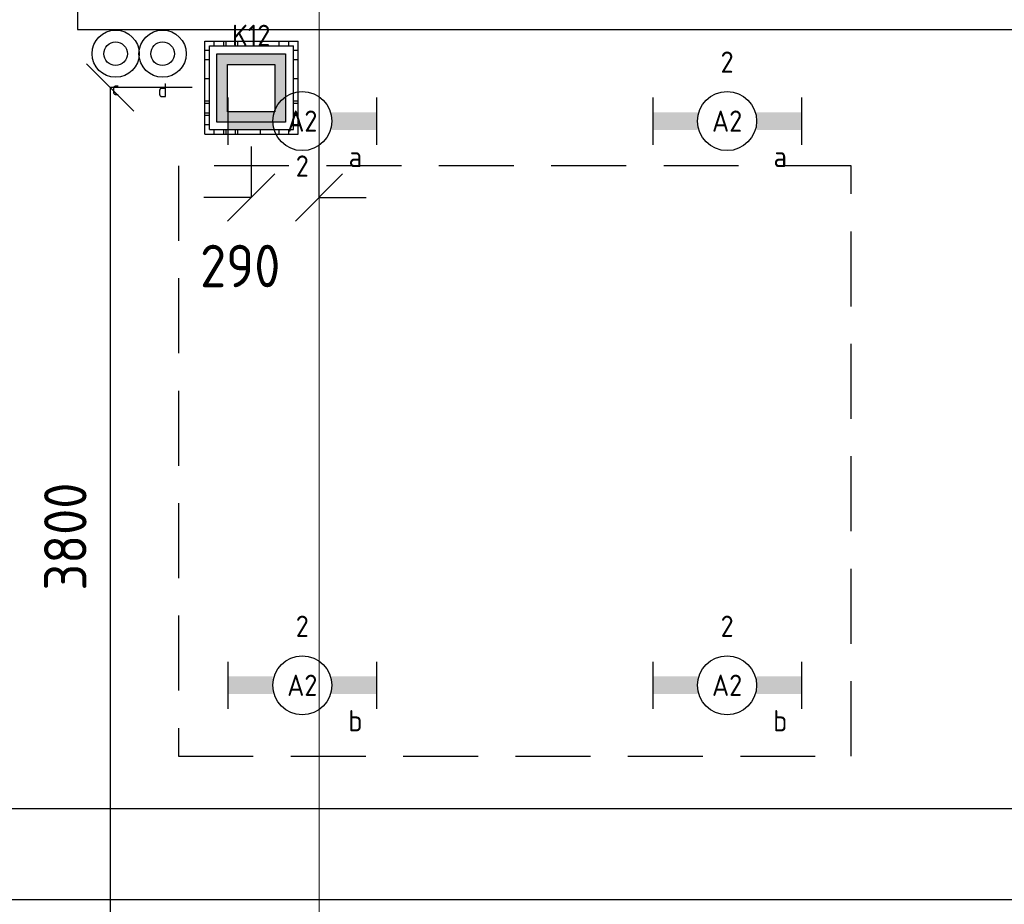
# Model space of a CAD drawing. Header units: millimetres. Extents: x -38032 to 104346, y -31182 to 78566.
# Tile 150 of 213: x 75590 to 79761, y 14644 to 18391. Entities that reach past the tile are written whole.
import ezdxf
from ezdxf.enums import TextEntityAlignment as Align

# ---------------------------------------------------------------- set-up
doc = ezdxf.new("R2010")
doc.units = ezdxf.units.MM
doc.header["$LTSCALE"] = 100
doc.header["$PDMODE"] = 1
doc.linetypes.add('HIDDEN2', pattern=[4.7625, 3.175, -1.5875])
doc.linetypes.add('STYLE_11', pattern=[5, 3.888855, -0.416718, 0.277786, -0.416641])
for name, color, linetype in [('AL$1A---_ALGEMEEN', 8, 'Continuous'), ('AL------_MAATVOERING', 2, 'Continuous'), ('BOUWKUNDIG', 8, 'Continuous'), ('EL6222--', 3, 'Continuous'), ('EL6311--', 3, 'Continuous'), ('LICHT_TEXT018', 1, 'Continuous'), ('versterkte strook', 7, 'Continuous'), ('Vloerdoos', 3, 'Continuous'), ('Vloerdoos (OUD)', 3, 'Continuous')]:
    doc.layers.add(name, color=color, linetype=linetype)
doc.layers.add('stramien', color=1, linetype='Continuous', lineweight=9)
doc.layers.get('Vloerdoos').off()
doc.styles.add('BURO-018', font='iso.shx', dxfattribs={"height": 90})
doc.styles.get("Standard").update_dxf_attribs({"font": 'iso.shx'})
doc.dimstyles.new('STABICAD', dxfattribs={"dimscale": 100, "dimtxt": 1.8, "dimasz": 2, "dimexe": 0, "dimexo": 2.5, "dimgap": 1.5, "dimtad": 0, "dimdec": 0, "dimrnd": 10, "dimzin": 0, "dimdsep": 46, "dimtxsty": 'Standard', "dimblk1": 'OBLIQUE', "dimblk2": 'OBLIQUE', "dimsah": 1, "dimcen": -3, "dimadec": 0, "dimazin": 0, "dimtfac": 1, "dimtdec": 0, "dimtofl": 0, "dimtmove": 2, "dimatfit": 3, "dimfxl": 0, "dimtvp": 1.055556, "dimtolj": 1, "dimtzin": 0, "dimarcsym": 0})

# ---------------------------------------------------------------- blocks, each defined once
blk = doc.blocks.new('111410')
at = {"color": 0, "linetype": 'Continuous'}
for radius in [2, 1]:
    blk.add_circle((0, 3), radius, dxfattribs=at)
at = {"color": 0, "linetype": 'Continuous', "style": 'BURO-018'}
for tag, p in [('E_SLET1', (0, 7)), ('E_GROEP', (0, 0)), ('E_GKAST', (0, 0))]:
    blk.add_attdef(tag, text='', height=1.8, dxfattribs=at).set_placement(p, align=Align.MIDDLE)
at = {"color": 0, "linetype": 'Continuous', "style": 'BURO-018', "flags": 1}
for tag in ['E_MATCODE', 'E_SGROEP']:
    blk.add_attdef(tag, text='', height=1.8, dxfattribs=at).set_placement((0, 0), align=Align.MIDDLE)
blk = doc.blocks.new('_Oblique')
at = {"color": 0, "linetype": 'ByBlock', "lineweight": -2}
blk.add_line((-0.5, -0.5), (0.5, 0.5), dxfattribs=at)
blk = doc.blocks.new('*D144')
at = {"layer": 'AL------_MAATVOERING', "color": 0, "lineweight": -2}
for p, q in [((76570, 17853.4), (76570, 17637.6)), ((76857.6, 17853.4), (76857.6, 17637.6)), ((76570, 17637.6), (76370, 17637.6)), ((76857.6, 17637.6), (77057.6, 17637.6))]:
    blk.add_line(p, q, dxfattribs=at)
at = {"layer": 'Defpoints', "color": 0}
for p in [(76570, 18103.4), (76857.6, 18103.4), (76857.6, 17637.6)]:
    blk.add_point(p, dxfattribs=at)
at = {"layer": 'AL------_MAATVOERING', "color": 0, "lineweight": -2, "xscale": 200, "yscale": 200, "zscale": 200}
blk.add_blockref('_Oblique', (76570, 17637.6), dxfattribs=at)
at = {"layer": 'AL------_MAATVOERING', "color": 0, "lineweight": -2, "xscale": 200, "yscale": 200, "zscale": 200, "rotation": 180}
blk.add_blockref('_Oblique', (76857.6, 17637.6), dxfattribs=at)
at = {"layer": 'AL------_MAATVOERING', "color": 0, "insert": (76524, 17347.8), "char_height": 180, "attachment_point": 5}
blk.add_mtext('\\A1;290', dxfattribs=at)
blk = doc.blocks.new('*D145')
at = {"layer": 'AL------_MAATVOERING', "color": 0, "lineweight": -2}
for p, q in [((76320, 18103.4), (75973.1, 18103.4)), ((75973.1, 18103.4), (75973.1, 14300)), ((76320, 14300), (75973.1, 14300))]:
    blk.add_line(p, q, dxfattribs=at)
at = {"layer": 'Defpoints', "color": 0}
for p in [(76570, 18103.4), (75973.1, 14300), (76570, 14300)]:
    blk.add_point(p, dxfattribs=at)
at = {"layer": 'AL------_MAATVOERING', "color": 0, "lineweight": -2, "xscale": 200, "yscale": 200, "zscale": 200}
for p, rotation in [((75973.1, 18103.4), 90), ((75973.1, 14300), 270)]:
    blk.add_blockref('_Oblique', p, dxfattribs=dict(at, rotation=rotation))
at = {"layer": 'AL------_MAATVOERING', "color": 0, "insert": (75783.1, 16201.7), "char_height": 180, "attachment_point": 5, "rotation": 90}
blk.add_mtext('\\A1;3800', dxfattribs=at)
blk = doc.blocks.new('VLOERDOOS')
at = {"layer": 'Vloerdoos (OUD)'}
for p, q in [((0, 395), (395, 395)), ((0, 395), (0, 0)), ((40, 375), (40, 395)), ((80, 375), (80, 395)), ((90, 375), (90, 395)), ((130, 375), (130, 395)), ((140, 375), (140, 395)), ((235, 375), (235, 395)), ((315, 375), (315, 395)), ((355, 375), (355, 395)), ((395, 395), (395, 0)), ((0, 355), (20, 355)), ((20, 375), (20, 20)), ((20, 375), (375, 375)), ((375, 375), (375, 20)), ((375, 355), (395, 355)), ((0, 315), (20, 315)), ((0, 305), (20, 305)), ((375, 315), (395, 315)), ((375, 305), (395, 305)), ((0, 265), (20, 265)), ((0, 255), (20, 255)), ((375, 265), (395, 265)), ((375, 255), (395, 255)), ((0, 160), (20, 160)), ((375, 160), (395, 160)), ((0, 80), (20, 80)), ((375, 80), (395, 80)), ((0, 40), (20, 40)), ((0, 0), (395, 0)), ((20, 20), (375, 20)), ((40, 0), (40, 20)), ((80, 0), (80, 20)), ((90, 0), (90, 20)), ((130, 0), (130, 20)), ((140, 0), (140, 20)), ((235, 0), (235, 20)), ((315, 0), (315, 20)), ((355, 0), (355, 20)), ((375, 40), (395, 40))]:
    blk.add_line(p, q, dxfattribs=at)
blk = doc.blocks.new('1115B6630')
at = {"color": 0}
for p, q in [((-6.3, 2), (-6.3, -2)), ((6.3, 2), (6.3, -2))]:
    blk.add_line(p, q, dxfattribs=at)
at = {"color": 0, "linetype": 'Continuous'}
blk.add_circle((0, 0), 2.5, dxfattribs=at)
at = {"color": 0}
for points in [[(-2.5, 0.75), (-6.3, 0.75), (-2.5, -0.75), (-6.3, -0.75)], [(2.5, 0.75), (6.3, 0.75), (2.5, -0.75), (6.3, -0.75)]]:
    blk.add_solid(points, dxfattribs=at)
at = {"color": 0, "linetype": 'Continuous', "style": 'BURO-018'}
for tag, p in [('E_GKAST', (0, 8)), ('E_GROEP', (0, 5)), ('E_SGROEP', (4.5, 5)), ('E_ARMCODE', (0, 0)), ('E_SLET', (4.5, -3))]:
    blk.add_attdef(tag, text='', height=1.8, dxfattribs=at).set_placement(p, align=Align.MIDDLE)
blk = doc.blocks.new('E00414')
at = {"color": 0, "linetype": 'Continuous'}
for p, q in [((-2.9, -2.9), (-2.9, 2.9)), ((-2.9, 2.9), (2.9, 2.9)), ((2.9, 2.9), (2.9, -2.9)), ((-2, 2), (2, 2)), ((-2, -2), (-2, 2)), ((2, 2), (2, -2)), ((2, -2), (-2, -2)), ((2.9, -2.9), (-2.9, -2.9))]:
    blk.add_line(p, q, dxfattribs=at)
at = {"color": 0}
for points in [[(-2.9, 2.9), (2.9, 2.9), (-2, 2), (2, 2)], [(-2, -2), (-2.9, -2.9), (-2, 2), (-2.9, 2.9)], [(2, 2), (2.9, 2.9), (2, -2), (2.9, -2.9)], [(2, -2), (2.9, -2.9), (-2, -2), (-2.9, -2.9)]]:
    blk.add_solid(points, dxfattribs=at)
at = {"color": 0, "linetype": 'Continuous', "style": 'BURO-018'}
for tag, p in [('E_GKAST', (0, 8)), ('E_GROEP', (0, 5)), ('E_SGROEP', (4.5, 5))]:
    blk.add_attdef(tag, text='', height=1.8, dxfattribs=at).set_placement(p, align=Align.MIDDLE)
at = {"color": 0, "linetype": 'Continuous', "style": 'BURO-018', "flags": 1}
for tag, p in [('E_VERMCODE', (13, 5)), ('E_MATCODE', (0, 0))]:
    blk.add_attdef(tag, text='', height=1.8, dxfattribs=at).set_placement(p, align=Align.MIDDLE)
blk = doc.blocks.new('200254 W 212 3 04-12-2007')
at = {"layer": 'AL$1A---_ALGEMEEN'}
blk.add_lwpolyline([(39637, -6637.6), (46557, -6637.6), (46557, -8832.6), (49382.2, -8832.6), (49382.2, -10323.6), (36287, -10323.6), (36287, -2523.6), (39637, -2523.6)], close=True, dxfattribs=at)
at = {"layer": 'stramien', "linetype": 'STYLE_11', "ltscale": 50}
blk.add_line((40661, -41013.6), (40661, 36216.4), dxfattribs=at)

msp = doc.modelspace()

# ---------------------------------------------------------------- block references
at = {"layer": 'BOUWKUNDIG'}
msp.add_blockref('200254 W 212 3 04-12-2007', (36198, 24986.5), dxfattribs=at)

# ---------------------------------------------------------------- next in the draw order: linework, layer by layer
at = {"layer": 'LICHT_TEXT018', "linetype": 'HIDDEN2'}
msp.add_lwpolyline([(76261.9, 15271.9), (79111.9, 15271.9), (79111.9, 17771.9), (76261.9, 17771.9)], close=True, dxfattribs=at)
at = {"layer": 'versterkte strook'}
msp.add_line((-4775.7, 15050), (104346.1, 15050), dxfattribs=at)

# ---------------------------------------------------------------- next in the draw order: block references
at = {"layer": 'EL6222--'}
ref = msp.add_blockref('E00414', (76570.6, 18101.3), dxfattribs=dict(at, xscale=50, yscale=50, zscale=50))
ref.add_attrib('E_GROEP', 'K12', dxfattribs={"layer": '0', "color": 1, "linetype": 'Continuous', "height": 90, "style": 'BURO-018'}).set_placement((76570.6, 18324.8), align=Align.MIDDLE)
at = {"layer": 'EL6311--'}
ref = msp.add_blockref('111410', (75996.1, 18096.9), dxfattribs=dict(at, xscale=50, yscale=50, zscale=50))
ref.add_attrib('E_SLET1', 'c', dxfattribs={"layer": '0', "color": 1, "linetype": 'Continuous', "height": 60, "style": 'BURO-018'}).set_placement((75996.1, 18100.7), align=Align.MIDDLE)
ref = msp.add_blockref('111410', (76195.1, 18096.9), dxfattribs=dict(at, xscale=50, yscale=50, zscale=50))
ref.add_attrib('E_SLET1', 'd', dxfattribs={"layer": '0', "color": 1, "linetype": 'Continuous', "height": 60, "style": 'BURO-018'}).set_placement((76195.1, 18091.8), align=Align.MIDDLE)
ref = msp.add_blockref('1115B6630', (78586.9, 17961.4), dxfattribs=dict(at, xscale=50, yscale=50, zscale=50))
ref.add_attrib('E_ARMCODE', 'A2', dxfattribs={"layer": '0', "color": 1, "linetype": 'Continuous', "height": 90, "style": 'BURO-018'}).set_placement((78586.9, 17961.4), align=Align.MIDDLE)
ref.add_attrib('E_SLET', 'a', dxfattribs={"layer": '0', "color": 1, "linetype": 'Continuous', "height": 90, "style": 'BURO-018'}).set_placement((78811.9, 17811.4), align=Align.MIDDLE)
ref.add_attrib('E_GROEP', '2', dxfattribs={"layer": '0', "color": 1, "linetype": 'Continuous', "height": 90, "style": 'BURO-018'}).set_placement((78586.9, 18211.4), align=Align.MIDDLE)
ref = msp.add_blockref('1115B6630', (76786.9, 17961.4), dxfattribs=dict(at, xscale=50, yscale=50, zscale=50))
ref.add_attrib('E_ARMCODE', 'A2', dxfattribs={"layer": '0', "color": 1, "linetype": 'Continuous', "height": 90, "style": 'BURO-018'}).set_placement((76786.9, 17961.4), align=Align.MIDDLE)
ref.add_attrib('E_SLET', 'a', dxfattribs={"layer": '0', "color": 1, "linetype": 'Continuous', "height": 90, "style": 'BURO-018'}).set_placement((77011.9, 17811.4), align=Align.MIDDLE)
ref.add_attrib('E_GROEP', '2', dxfattribs={"layer": '0', "color": 1, "linetype": 'Continuous', "height": 90, "style": 'BURO-018'}).set_placement((76786.9, 17771.1), align=Align.MIDDLE)
ref = msp.add_blockref('1115B6630', (76786.9, 15571.9), dxfattribs=dict(at, xscale=50, yscale=50, zscale=50))
ref.add_attrib('E_ARMCODE', 'A2', dxfattribs={"layer": '0', "color": 1, "linetype": 'Continuous', "height": 90, "style": 'BURO-018'}).set_placement((76786.9, 15571.9), align=Align.MIDDLE)
ref.add_attrib('E_SLET', 'b', dxfattribs={"layer": '0', "color": 1, "linetype": 'Continuous', "height": 90, "style": 'BURO-018'}).set_placement((77011.9, 15421.9), align=Align.MIDDLE)
ref.add_attrib('E_GROEP', '2', dxfattribs={"layer": '0', "color": 1, "linetype": 'Continuous', "height": 90, "style": 'BURO-018'}).set_placement((76786.9, 15821.9), align=Align.MIDDLE)
ref = msp.add_blockref('1115B6630', (78586.9, 15571.9), dxfattribs=dict(at, xscale=50, yscale=50, zscale=50))
ref.add_attrib('E_ARMCODE', 'A2', dxfattribs={"layer": '0', "color": 1, "linetype": 'Continuous', "height": 90, "style": 'BURO-018'}).set_placement((78586.9, 15571.9), align=Align.MIDDLE)
ref.add_attrib('E_SLET', 'b', dxfattribs={"layer": '0', "color": 1, "linetype": 'Continuous', "height": 90, "style": 'BURO-018'}).set_placement((78811.9, 15421.9), align=Align.MIDDLE)
ref.add_attrib('E_GROEP', '2', dxfattribs={"layer": '0', "color": 1, "linetype": 'Continuous', "height": 90, "style": 'BURO-018'}).set_placement((78586.9, 15821.9), align=Align.MIDDLE)
at = {"layer": 'Vloerdoos', "rotation": 90}
msp.add_blockref('VLOERDOOS', (76769.3, 17905.5), dxfattribs=at)

# ---------------------------------------------------------------- next in the draw order: dimensions: what is measured, and where the dimension line sits
at = {"layer": 'AL------_MAATVOERING'}
dim = msp.add_linear_dim(base=(75973.1, 14300), p1=(76570, 18103.4), p2=(76570, 14300), angle=90, dimstyle='STABICAD', dxfattribs=at)
dim.commit()
dim.dimension.update_dxf_attribs({"geometry": '*D145', "text_midpoint": (75783.1, 16201.7)})
dim = msp.add_linear_dim(base=(76857.6, 17637.6), p1=(76570, 18103.4), p2=(76857.6, 18103.4), dimstyle='STABICAD', dxfattribs=at)
dim.commit()
dim.dimension.update_dxf_attribs({"geometry": '*D144', "text_midpoint": (76524, 17347.8), "dimtype": 160})

doc.saveas('drawing.dxf')
